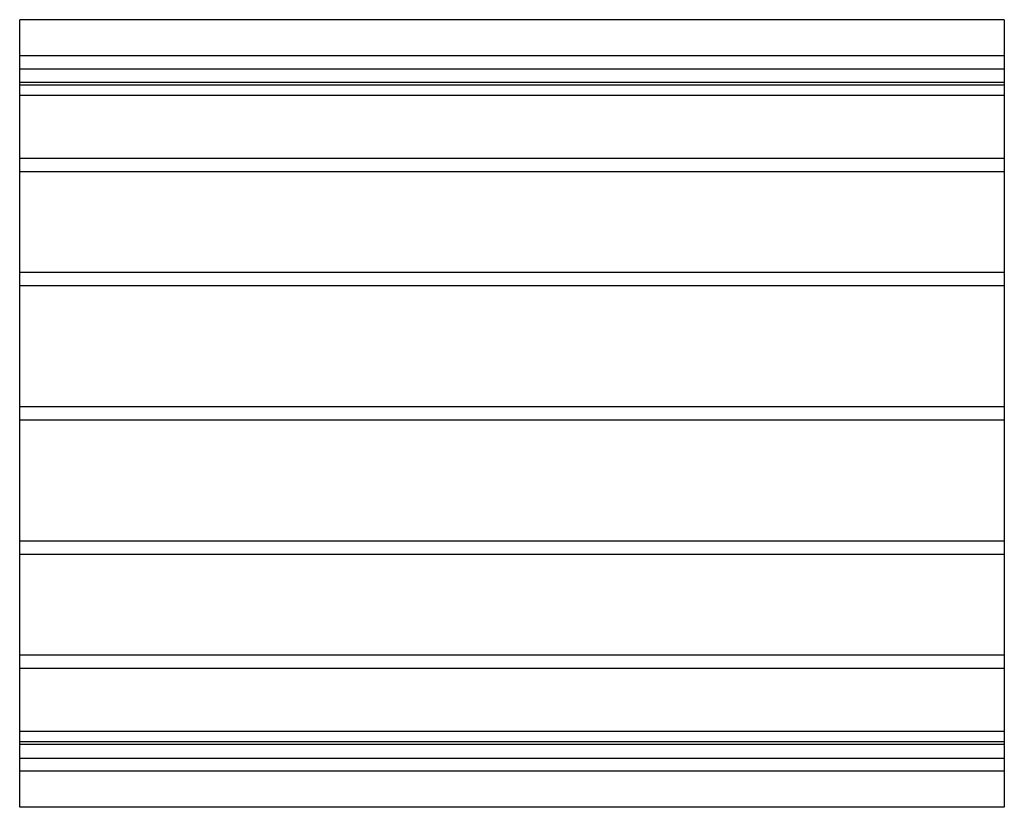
# Model space of a CAD drawing. Header units: millimetres. Extents: x -750 to 750, y -600 to 600.
import ezdxf

# ---------------------------------------------------------------- set-up
doc = ezdxf.new("R2010")
doc.units = ezdxf.units.MM
doc.layers.add('HIDDEN', color=7, linetype='Continuous')
doc.layers.add('THICK', color=7, linetype='Continuous')

msp = doc.modelspace()

# ---------------------------------------------------------------- linework, layer by layer
at = {"layer": 'HIDDEN'}
for p, q in [((750, 545), (-750, 545)), ((-750, 525), (750, 525)), ((750, 504.3), (-750, 504.3)), ((750, 504.3), (-750, 504.3)), ((750, 500), (-750, 500)), ((750, 484.3), (-750, 484.3)), ((750, 484.3), (-750, 484.3)), ((750, 388.3), (-750, 388.3)), ((750, 388.3), (-750, 388.3)), ((750, 368.3), (-750, 368.3)), ((750, 368.3), (-750, 368.3)), ((750, 214.7), (-750, 214.7)), ((750, 214.7), (-750, 214.7)), ((750, 194.7), (-750, 194.7)), ((750, 194.7), (-750, 194.7)), ((750, 10), (-750, 10)), ((750, 10), (-750, 10)), ((750, -10), (-750, -10)), ((750, -10), (-750, -10)), ((750, -194.7), (-750, -194.7)), ((750, -194.7), (-750, -194.7)), ((750, -214.7), (-750, -214.7)), ((750, -214.7), (-750, -214.7)), ((750, -368.3), (-750, -368.3)), ((750, -368.3), (-750, -368.3)), ((750, -388.3), (-750, -388.3)), ((750, -388.3), (-750, -388.3)), ((750, -484.3), (-750, -484.3)), ((750, -484.3), (-750, -484.3)), ((750, -500), (-750, -500)), ((750, -504.3), (-750, -504.3)), ((750, -504.3), (-750, -504.3)), ((-750, -525), (750, -525)), ((750, -545), (-750, -545))]:
    msp.add_line(p, q, dxfattribs=at)
at = {"layer": 'THICK'}
for p, q in [((-750, 0), (-750, 600)), ((750, 600), (-750, 600)), ((750, 600), (750, 0)), ((750, 0), (750, -600)), ((-750, -600), (-750, 0)), ((750, -600), (-750, -600))]:
    msp.add_line(p, q, dxfattribs=at)

doc.saveas('drawing.dxf')
